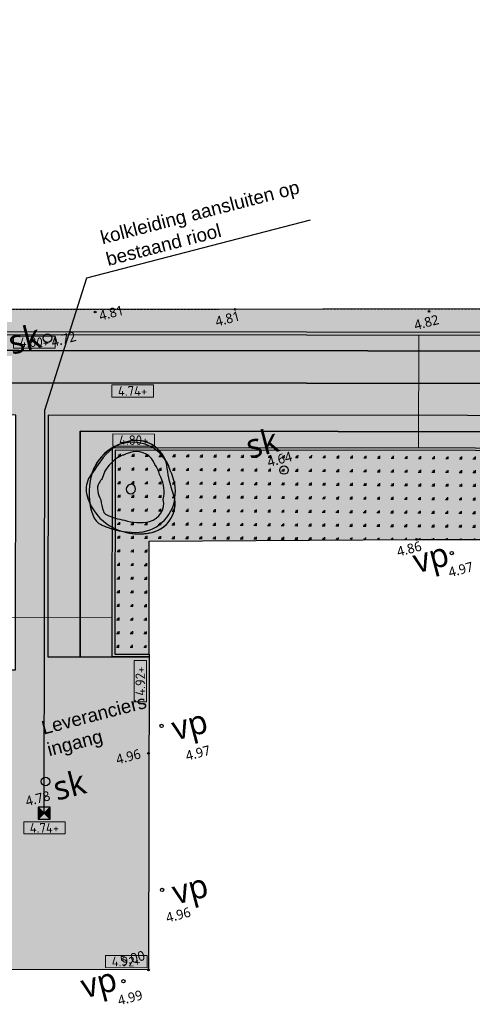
# Model space of a CAD drawing. Header units: millimetres. Extents: x 37875 to 299461, y 97699 to 271071.
# Tile 195 of 198: x 233952 to 250784, y 174104 to 210763. Entities that reach past the tile are written whole.
import ezdxf
from ezdxf.enums import TextEntityAlignment as Align

# ---------------------------------------------------------------- set-up
doc = ezdxf.new("R2010")
doc.units = ezdxf.units.MM
doc.linetypes.add('DASHDOTDOT_LINE', pattern=[1.25, 0.5, -0.25, 0, -0.25, 0, -0.25])
doc.linetypes.add('RI-HWA_AANSLUITLEIDING-SO', pattern=[4.8, 3, -1.8])
for name, color, linetype, lineweight, true_color in [('B-ME-IE-TERREINAFSCHEIDING_KUNSTMATIG_HEKWERK_RASTER-G', 1, 'Continuous', 18, 0xff0000), ('N-WE-RI-HWA_KOLK_STRAATKOLK-S-200', 150, 'Continuous', 25, 0x007fff), ('N-WE-RI-HWA_KOLKAANSLUITING_PVC-G', 150, 'RI-HWA_AANSLUITLEIDING-SO', 25, 0x007fff)]:
    doc.layers.add(name, color=color, linetype=linetype, lineweight=lineweight, true_color=true_color)
for name, color, linetype in [('Boom - nieuw', 67, 'Continuous'), ('Hoogte inmeting Binnen Perceel Bestaand pand', 252, 'Continuous'), ('Hoogte inmeting Binnen Perceel Elementen', 252, 'Continuous'), ('Hoogte inmeting Buiten Perceel', 252, 'Continuous'), ('Tekst', 7, 'Continuous'), ('Terrein - Groen Gras', 10, 'Continuous'), ('Terrein - Opsluitband', 10, 'Continuous'), ('Terrein - Struyk Verwo - Hydro Lineo XL 0', 10, 'Continuous'), ('Terrein - Struyk Verwo - Hydro Lineo XL 0 Tegels', 250, 'Continuous'), ('Terrein - Struyk Verwo - Hydro Lineo XL 25', 10, 'Continuous'), ('Terrein - Struyk Verwo - Hydro Lineo XL 25 Tegels', 253, 'Continuous'), ('Terrein - Struyk Verwo - Hydro Lineo XL 50', 10, 'Continuous'), ('Terrein - Struyk Verwo - Hydro Lineo XL 50 Tegels', 251, 'Continuous')]:
    doc.layers.add(name, color=color, linetype=linetype)
for name, color, linetype, true_color in [('boom - nieuw arcering', 7, 'Continuous', 0x579a64), ('boom - Nieuw arcering 2', 7, 'Continuous', 0x177047), ('Terrein - Groen Solid', 7, 'Continuous', 0x6c9a5b), ('Terrein - Opsluitband arcering', 7, 'Continuous', 0xb6b7b4), ('Terrein - struiken', 7, 'Continuous', 0x295d3f), ('Terrein - Struyk Verwo - Hydro Lineo XL  0 Solid Lichtgeel', 7, 'Continuous', 0xf8ce8b), ('Terrein - Struyk Verwo - Hydro Lineo XL 25 Solid', 7, 'Continuous', 0xa8b568), ('Terrein - Struyk Verwo - Hydro Lineo XL 50 Solid', 7, 'Continuous', 0x7aa648)]:
    doc.layers.add(name, color=color, linetype=linetype, true_color=true_color)
doc.layers.add('X-XX-AL-HOOGTELABEL-S-200', color=7, linetype='Continuous', lineweight=18)
doc.layers.add('X-XX-AL-M', color=7, linetype='Continuous', lineweight=18)
doc.styles.add('20240327-SHE000-0150x1$0$Segoe UI', font='segoeui.ttf', dxfattribs={"height": 12})
doc.styles.add('NLCS-ISO-ANNOTATIEF-T18', font='txt', dxfattribs={"height": 1.8})
doc.styles.add('NLCS-ISO-M200-T25', font='txt', dxfattribs={"height": 0.5})
doc.styles.get("Standard").update_dxf_attribs({"font": 'arial.ttf'})
doc.dimstyles.new('NLCS-M200-T25-BOL_L2_H2', dxfattribs={"dimscale": 0.2, "dimtxt": 2.5, "dimasz": 1, "dimexe": 2, "dimexo": 2, "dimgap": 0.7, "dimtad": 1, "dimzin": 0, "dimdsep": 46, "dimtxsty": 'NLCS-ISO-M200-T25', "dimblk": 'DOT', "dimcen": 0, "dimdle": 2, "dimclrd": 256, "dimclre": 256, "dimclrt": 256, "dimazin": 0, "dimtfac": 1, "dimtdec": 3, "dimtofl": 0, "dimtmove": 0, "dimatfit": 3, "dimldrblk": 'DOT', "dimfxl": 2, "dimfxlon": 1, "dimtfillclr": 256, "dimtolj": 1, "dimtzin": 0, "dimlwd": -1, "dimlwe": -1, "dimarcsym": 0})
pattern_1 = [(269.943825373, (-39679075.98, -435187456.37), (79.99996155, -0.078434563), []), (359.943825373, (-39679075.98, -435187456.37), (160.156792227, 159.843053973), [80, -560]), (359.943825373, (-39678996.3, -435187776.45), (160.156792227, 159.843053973), [80, -560])]

# ---------------------------------------------------------------- blocks, each defined once
blk = doc.blocks.new('A42')
at = {"layer": 'boom - nieuw arcering'}
h = blk.add_hatch(color=256, dxfattribs=at)
h.dxf.hatch_style = 1
edge = h.paths.add_edge_path()
edge.add_arc((0.311, 0.575), 0.331, 8.7414, 85.3103)
edge.add_arc((0.299, 0.429), 0.478, 85.3103, 100.1379)
edge.add_arc((0.249, 0.487), 0.414, 94.6489, 100.4555)
edge.add_arc((0.263, 0.412), 0.49, 100.4555, 147.7033)
edge.add_arc((2.244, -2.021), 3.606, 131.6436, 132.2959)
edge.add_arc((-0.023, 0.472), 0.236, 132.2959, 177.6877)
edge.add_arc((0.271, 0.46), 0.53, 177.6877, 189.4142)
edge.add_arc((0.462, 0.301), 0.719, 174.26, 184.4792)
edge.add_arc((-0.068, 0.26), 0.187, 184.4792, 231.1587)
edge.add_arc((0.361, 0.792), 0.87, 231.1587, 245.5078)
edge.add_arc((0.321, 0.504), 0.598, 237.4705, 269.0752)
edge.add_arc((0.317, 0.224), 0.317, 269.0752, 352.7678)
edge.add_arc((0.249, 0.356), 0.42, 335.8203, 338.1526)
edge.add_arc((0.173, 0.386), 0.501, 338.1526, 372.6145)
edge.add_arc((0.249, 0.487), 0.414, 1.1676, 19.5494)
edge = h.paths.add_edge_path(flags=16)
edge.add_arc((0.311, 0.575), 0.211, 5.7368, 85.3103)
edge.add_arc((0.299, 0.429), 0.358, 85.3103, 101.0725)
edge.add_arc((0.249, 0.487), 0.294, 93.5411, 100.4555)
edge.add_arc((0.263, 0.412), 0.37, 100.4555, 150.1663)
edge.add_arc((2.244, -2.021), 3.486, 131.3477, 132.2959)
edge.add_arc((-0.023, 0.472), 0.116, 132.2959, 177.6877)
edge.add_arc((0.271, 0.46), 0.41, 177.6877, 191.6067)
edge.add_arc((0.462, 0.301), 0.599, 172.7005, 184.4792)
edge.add_arc((-0.068, 0.26), 0.0668, 184.4792, 231.1587)
edge.add_arc((0.361, 0.792), 0.75, 231.1587, 246.1645)
edge.add_arc((0.321, 0.504), 0.478, 236.4778, 269.0752)
edge.add_arc((0.317, 0.224), 0.197, 269.0752, 357.8112)
edge.add_arc((0.249, 0.356), 0.3, 332.2626, 338.1526)
edge.add_arc((0.173, 0.386), 0.381, 338.1526, 374.4575)
edge.add_arc((0.249, 0.487), 0.294, 358.8569, 381.8291)
at = {"layer": 'boom - Nieuw arcering 2'}
h = blk.add_hatch(color=256, dxfattribs=at)
h.dxf.hatch_style = 1
edge = h.paths.add_edge_path()
edge.add_arc((0.311, 0.575), 0.211, 5.7368, 85.3103)
edge.add_arc((0.299, 0.429), 0.358, 85.3103, 101.0725)
edge.add_arc((0.249, 0.487), 0.294, 93.5411, 100.4555)
edge.add_arc((0.263, 0.412), 0.37, 100.4555, 150.1663)
edge.add_arc((2.244, -2.021), 3.486, 131.3477, 132.2959)
edge.add_arc((-0.023, 0.472), 0.116, 132.2959, 177.6877)
edge.add_arc((0.271, 0.46), 0.41, 177.6877, 191.6067)
edge.add_arc((0.462, 0.301), 0.599, 172.7005, 184.4792)
edge.add_arc((-0.068, 0.26), 0.0668, 184.4792, 231.1587)
edge.add_arc((0.361, 0.792), 0.75, 231.1587, 246.1645)
edge.add_arc((0.321, 0.504), 0.478, 236.4778, 269.0752)
edge.add_arc((0.317, 0.224), 0.197, 269.0752, 357.8112)
edge.add_arc((0.249, 0.356), 0.3, 332.2626, 338.1526)
edge.add_arc((0.173, 0.386), 0.381, 338.1526, 374.4575)
edge.add_arc((0.249, 0.487), 0.294, 358.8569, 381.8291)
at = {"layer": 'Boom - nieuw'}
for points in [[(0.338, 0.905, 0.185878), (0.009, 0.808, 0.017395), (-0.182, 0.646, 0.20069), (-0.259, 0.481, 0.191615), (-0.129, 0.111, 0.21255), (0.312, -0.094, 0.444186), (0.633, 0.251, -0.052301), (0.638, 0.524, 0.435859)], [(0.639, 0.625, 0.347106), (0.338, 0.905, 0.064788), (0.215, 0.899, 0.025341), (0.174, 0.894, 0.209129), (-0.152, 0.674, 0.002846), (-0.182, 0.646, 0.20069), (-0.259, 0.481, 0.051211), (-0.253, 0.373, 0.044619), (-0.254, 0.245, 0.206542), (-0.185, 0.114, 0.062692), (0, 0, 0.138783), (0.312, -0.094, 0.382326), (0.632, 0.184, 0.010177), (0.638, 0.199, 0.151512), (0.662, 0.495, 0.080378), (0.639, 0.625, 0.347106)], [(-0.254, 0.245, 0.206542), (-0.185, 0.114, 0.107089), (0.144, -0.051, 0.376593), (0.638, 0.199, 0.151512), (0.662, 0.495, 0.46253), (0.174, 0.894, 0.224383), (-0.166, 0.649, 0.146939)], [(0.168, 0.436, 0.99134), (0.245, 0.376, 0.370706), (0.242, 0.451, 0.370905)]]:
    blk.add_lwpolyline(points, format="xyb", close=True, dxfattribs=at)
at = {"layer": 'boom - Nieuw arcering 2'}
blk.add_lwpolyline([(0.521, 0.596, 0.361864), (0.328, 0.786, 0.068884), (0.231, 0.78, 0.030179), (0.195, 0.776, 0.220371), (-0.059, 0.596, 0.004137), (-0.102, 0.557, 0.20069), (-0.139, 0.476, 0.060808), (-0.131, 0.377, 0.05144), (-0.134, 0.254, 0.206542), (-0.11, 0.208, 0.065569), (0.058, 0.106, 0.1432), (0.314, 0.026, 0.407767), (0.514, 0.216, 0.025706), (0.527, 0.244, 0.159749), (0.542, 0.481, 0.100572)], format="xyb", close=True, dxfattribs=at)
blk = doc.blocks.new('20240327-SHE000-0150x1$0$detailpunt')
h = blk.add_hatch(color=256)
edge = h.paths.add_edge_path()
edge.add_arc((0, 0), 0.162, 0, 360)
blk.add_circle((0, 0), 0.162)
blk = doc.blocks.new('Hoogten Buitenperceel')
at = {"xscale": 200, "yscale": 200, "zscale": 200}
for p in [(75734, -25794, 4809), (75734, -25794, 4809), (80793, -27004, 4812), (87755, -28893, 4818), (87755, -28893, 4818)]:
    blk.add_blockref('20240327-SHE000-0150x1$0$detailpunt', p, dxfattribs=at)
at = {"style": '20240327-SHE000-0150x1$0$Segoe UI'}
for s, p in [('4.81', (75841, -26157, 4809)), ('4.81', (79972, -27454, 4812)), ('4.82', (87097, -29441, 4818))]:
    blk.add_text(s, height=360, dxfattribs=at).set_placement(p)
blk = doc.blocks.new('Inmeting Inriching Binnen perceel')
for centre in [(73.771, -26.293, 4.717), (81.052, -33.254, 4.64), (69.549, -42.251, 4.782)]:
    blk.add_circle(centre, 0.159)
at = {"style": '20240327-SHE000-0150x1$0$Segoe UI'}
for s, height, p in [('sk', 0.9, (72.339, -26.56, 4.717)), ('4.72', 0.36, (73.877, -26.657, 4.717)), ('sk', 0.9, (79.922, -32.531, 4.64)), ('4.64', 0.36, (80.529, -33.001, 4.64)), ('sk', 0.9, (69.785, -43.05, 4.782)), ('4.78', 0.36, (68.65, -42.968, 4.782))]:
    blk.add_text(s, height=height, dxfattribs=at).set_placement(p)
blk = doc.blocks.new('Inmetingen Bestaand Pand')
for centre in [(86.315, -37.814, 4.966), (74.252, -41.329, 4.968), (72.734, -47.247, 4.964), (70.489, -50.173, 4.987)]:
    blk.add_circle(centre, 0.0624)
at = {"xscale": 0.2, "yscale": 0.2, "zscale": 0.2}
for p in [(85.176, -36.993, 4.858), (85.176, -36.993, 4.858), (73.525, -42.197, 4.961), (71.499, -50, 4.996)]:
    blk.add_blockref('20240327-SHE000-0150x1$0$detailpunt', p, dxfattribs=at)
at = {"style": '20240327-SHE000-0150x1$0$Segoe UI'}
for s, height, p in [('4.86', 0.36, (84.355, -37.443, 4.858)), ('4.86', 0.36, (84.355, -37.443, 4.858)), ('vp', 0.9, (84.857, -38.221, 4.966)), ('4.97', 0.36, (86.018, -38.667, 4.966)), ('vp', 0.9, (74.612, -41.991, 4.968)), ('4.96', 0.36, (72.301, -42.305, 4.961)), ('4.97', 0.36, (74.84, -42.824, 4.968)), ('vp', 0.9, (73.093, -47.909, 4.964)), ('4.96', 0.36, (72.618, -48.474, 4.964)), ('5.00', 0.36, (70.566, -49.61, 4.996)), ('vp', 0.9, (68.929, -50.436, 4.987)), ('4.99', 0.36, (70.109, -51.007, 4.987))]:
    blk.add_text(s, height=height, dxfattribs=at).set_placement(p)
blk = doc.blocks.new('*U284')
h = blk.add_hatch(color=253)
h.dxf.hatch_style = 1
h.paths.add_polyline_path([(-3.86, -1.13), (3.86, -1.13), (3.86, 1.13), (-3.86, 1.13)])
blk.add_lwpolyline([(-3.86, -1.13), (3.86, -1.13), (3.86, 1.13), (-3.86, 1.13)], close=True)
at = {"style": 'NLCS-ISO-ANNOTATIEF-T18'}
blk.add_attdef('HGT', text='', height=1.8, dxfattribs=at).set_placement((0, 0), align=Align.MIDDLE_CENTER)
blk = doc.blocks.new('SRI-KOLK_STRAAT_01-SO')
h = blk.add_hatch(color=256)
h.dxf.hatch_style = 1
h.paths.add_polyline_path([(0, 1.125), (-1.125, 2.25), (-1.125, 0)])
h.paths.add_polyline_path([(1.125, 2.25), (0, 1.125), (1.125, 0)])
for p, q in [((-1.125, 0), (1.125, 2.25)), ((1.125, 0), (-1.125, 2.25))]:
    blk.add_line(p, q)
blk.add_lwpolyline([(-1.125, 0), (1.125, 0), (1.125, 2.25), (-1.125, 2.25)], close=True)
blk = doc.blocks.new('_Dot')
at = {"color": 0, "linetype": 'ByBlock', "lineweight": -2}
blk.add_line((-0.5, 0), (-1, 0), dxfattribs=at)
at = {"color": 0, "linetype": 'ByBlock', "const_width": 0.5}
blk.add_lwpolyline([(-0.25, 0, 1), (0.25, 0, 1)], format="xyb", close=True, dxfattribs=at)
blk = doc.blocks.new('*D274')
at = {"layer": 'Defpoints', "color": 0, "transparency": 16777216}
for p in [(247597, 199029), (248792, 199028), (247594, 194829)]:
    blk.add_point(p, dxfattribs=at)
at = {"layer": 'X-XX-AL-M', "transparency": 16777216}
for p, q in [((248789, 194828), (248792, 199028)), ((248792, 199028), (248793, 199028)), ((248788, 194828), (248789, 194828))]:
    blk.add_line(p, q, dxfattribs=at)
at = {"layer": 'X-XX-AL-M', "transparency": 16777216, "xscale": 0.2, "yscale": 0.2, "zscale": 0.2}
for p, rotation in [((248792, 199028), 89.95253756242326), ((248789, 194828), 269.9525375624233)]:
    blk.add_blockref('_Dot', p, dxfattribs=dict(at, rotation=rotation))
at = {"layer": 'X-XX-AL-M', "transparency": 16777216, "insert": (248790, 196928), "char_height": 0.5, "attachment_point": 5, "rotation": 89.9525, "style": 'NLCS-ISO-M200-T25'}
blk.add_mtext('\\A1;4200.00', dxfattribs=at)
blk = doc.blocks.new('*D282')
at = {"layer": 'Defpoints', "color": 0, "transparency": 16777216}
for p in [(231997, 188501), (231996, 187044), (237395, 187039)]:
    blk.add_point(p, dxfattribs=at)
at = {"layer": 'X-XX-AL-M', "transparency": 16777216}
for p, q in [((231997, 188500), (231997, 188501)), ((237397, 188496), (231997, 188501)), ((237397, 188495), (237397, 188496))]:
    blk.add_line(p, q, dxfattribs=at)
at = {"layer": 'X-XX-AL-M', "transparency": 16777216, "xscale": 0.2, "yscale": 0.2, "zscale": 0.2}
for p, rotation in [((231997, 188501), 179.9441327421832), ((237397, 188496), 359.9441327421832)]:
    blk.add_blockref('_Dot', p, dxfattribs=dict(at, rotation=rotation))
at = {"layer": 'X-XX-AL-M', "transparency": 16777216, "insert": (234697, 188499), "char_height": 0.5, "attachment_point": 5, "rotation": 359.9441, "style": 'NLCS-ISO-M200-T25'}
blk.add_mtext('\\A1;5399.82', dxfattribs=at)

msp = doc.modelspace()

# ---------------------------------------------------------------- hatches: boundary and pattern name
at = {"layer": 'Terrein - Groen Gras'}
h = msp.add_hatch(dxfattribs=at)
h.set_pattern_fill('GRASS', color=256, scale=20, angle=44.5538254)
h.set_pattern_definition([(134.55382537, (-39679091.98, -435187456.36), (-507.98459727, 3.9558659), [95.25, -623.1704896]), (89.55382537, (-39679092, -435187456.36), (-507.98459733, 3.9558659), [95.25, -412.75]), (179.55382537, (-39679092, -435187456.36), (-3.9558659, -507.98459733), [95.25, -412.75])])
h.paths.add_polyline_path([(237503.125, 194738.909), (237495.536, 187138.913), (238760.687, 187137.65), (238767.102, 191350.216), (248712.396, 191412.604), (253213.618, 191409.609), (262185.846, 191403.424), (263186.804, 191430.229), (263181.594, 186213.264), (264294.624, 186212.152), (264303.112, 194712.148)])
at = {"layer": 'Terrein - Groen Solid'}
h = msp.add_hatch(color=256, dxfattribs=at)
h.dxf.hatch_style = 1
h.paths.add_polyline_path([(237503.125, 194738.909), (237495.536, 187138.913), (238760.687, 187137.65), (238767.102, 191350.216), (248712.396, 191412.604), (253213.618, 191409.609), (262185.846, 191403.424), (263186.804, 191430.229), (263181.594, 186213.264), (264294.624, 186212.152), (264303.112, 194712.148)])
at = {"layer": 'Terrein - Opsluitband arcering'}
h = msp.add_hatch(color=256, dxfattribs=at)
h.dxf.hatch_style = 1
edge = h.paths.add_edge_path()
edge.add_line((193952.248, 232082.411), (198440.391, 232077.934))
edge.add_line((198440.391, 232077.934), (198438.893, 230577.935))
edge.add_line((198438.893, 230577.935), (199038.893, 230577.336))
edge.add_line((199038.893, 230577.336), (199034.399, 226077.338))
edge.add_line((199034.399, 226077.338), (199634.399, 226076.739))
edge.add_line((199634.399, 226076.739), (199632.302, 223976.74))
edge.add_line((199632.302, 223976.74), (200232.302, 223976.141))
edge.add_line((200232.302, 223976.141), (200230.804, 222476.142))
edge.add_line((200230.804, 222476.142), (200830.803, 222475.543))
edge.add_line((200830.803, 222475.543), (200824.213, 215875.546))
edge.add_line((200824.213, 215875.546), (202024.212, 215874.348))
edge.add_line((202024.212, 215874.348), (202022.714, 214374.348))
edge.add_line((202022.714, 214374.348), (202622.714, 214373.749))
edge.add_line((202622.714, 214373.749), (202618.52, 210173.751))
edge.add_line((202618.52, 210173.751), (203818.52, 210172.553))
edge.add_line((203818.52, 210172.553), (203815.823, 207472.555))
edge.add_line((203815.823, 207472.555), (204415.823, 207471.955))
edge.add_line((204415.823, 207471.955), (204413.127, 204771.957))
edge.add_line((204413.127, 204771.957), (205013.127, 204771.358))
edge.add_line((205013.127, 204771.358), (205009.312, 203572.317))
edge.add_line((205009.312, 203572.317), (205611.928, 203570.759))
edge.add_line((205611.928, 203570.759), (205610.43, 202070.76))
edge.add_line((205610.43, 202070.76), (206810.43, 202069.562))
edge.add_line((206810.43, 202069.562), (206809.531, 201169.562))
edge.add_line((206809.531, 201169.562), (208009.53, 201168.364))
edge.add_line((208009.53, 201168.364), (208008.033, 199668.364))
edge.add_line((208008.033, 199668.364), (209208.032, 199667.166))
edge.add_line((209208.032, 199667.166), (209207.433, 199067.166))
edge.add_line((209207.433, 199067.166), (280007.398, 198996.468))
edge.add_line((280007.398, 198996.468), (280008.422, 200021.987))
edge.add_line((280008.422, 200021.987), (279908.421, 200021.923))
edge.add_line((279908.421, 200021.923), (279907.497, 199096.568))
edge.add_line((279907.497, 199096.568), (209307.533, 199167.067))
edge.add_line((209307.533, 199167.067), (209308.132, 199767.066))
edge.add_line((209308.132, 199767.066), (208108.132, 199768.265))
edge.add_line((208108.132, 199768.265), (208109.63, 201268.264))
edge.add_line((208109.63, 201268.264), (206909.631, 201269.462))
edge.add_line((206909.631, 201269.462), (206910.53, 202169.462))
edge.add_line((206910.53, 202169.462), (205710.53, 202170.66))
edge.add_line((205710.53, 202170.66), (205712.028, 203670.501))
edge.add_line((205712.028, 203670.501), (205109.63, 203672.058))
edge.add_line((205109.63, 203672.058), (205113.445, 204871.257))
edge.add_line((205113.445, 204871.257), (204513.227, 204871.857))
edge.add_line((204513.227, 204871.857), (204515.923, 207571.855))
edge.add_line((204515.923, 207571.855), (203915.923, 207572.455))
edge.add_line((203915.923, 207572.455), (203918.619, 210272.453))
edge.add_line((203918.619, 210272.453), (202718.62, 210273.652))
edge.add_line((202718.62, 210273.652), (202722.814, 214473.649))
edge.add_line((202722.814, 214473.649), (202122.814, 214474.249))
edge.add_line((202122.814, 214474.249), (202124.312, 215974.248))
edge.add_line((202124.312, 215974.248), (200924.313, 215975.446))
edge.add_line((200924.313, 215975.446), (200930.903, 222575.443))
edge.add_line((200930.903, 222575.443), (200330.903, 222576.042))
edge.add_line((200330.903, 222576.042), (200332.401, 224076.041))
edge.add_line((200332.401, 224076.041), (199732.402, 224076.64))
edge.add_line((199732.402, 224076.64), (199734.499, 226176.639))
edge.add_line((199734.499, 226176.639), (199134.499, 226177.238))
edge.add_line((199134.499, 226177.238), (199138.992, 230677.236))
edge.add_line((199138.992, 230677.236), (198538.993, 230677.835))
edge.add_line((198538.993, 230677.835), (198540.491, 232177.835))
edge.add_line((198540.491, 232177.835), (193920.029, 232182.443))
edge.add_arc((185113.248, 229290.659), 9269.401, 17.5284455, 18.1780467, ccw=False)
h = msp.add_hatch(color=256, dxfattribs=at)
h.dxf.hatch_style = 1
h.paths.add_polyline_path([(238760.535, 187037.65), (237395.436, 187039.013), (237403.225, 194839.009), (264403.211, 194812.048), (264394.524, 186112.052), (263181.494, 186113.264), (263181.594, 186213.264), (264294.624, 186212.152), (264303.112, 194712.148), (237503.125, 194738.909), (237495.536, 187138.913), (238760.635, 187137.65)])
at = {"layer": 'Terrein - struiken'}
h = msp.add_hatch(dxfattribs=at)
h.set_pattern_fill('AR-SAND', color=256, scale=5, angle=14.5538254)
h.set_pattern_definition([(52.053825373, (-39679091.98, -435187456.36), (-69.235626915, 234.84411785), [0, -193.04, 0, -215.9, 0, -206.375]), (22.05382537, (-39679091.98, -435187456.36), (127.48421489, 403.39202604), [0, -104.14, 0, -173.99, 0, -66.675]), (342.053825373, (-39679243.18, -435187495.61), (382.62492839, 100.07953335), [0, -63.5, 0, -228.6, 0, -298.45]), (332.05382537, (-39679243.18, -435187495.6), (341.51783804, 203.82480496), [0, -31.75, 0, -149.86, 0, -171.45])])
edge = h.paths.add_edge_path()
edge.add_line((279907.497, 199096.568), (209307.533, 199167.067))
edge.add_line((209307.533, 199167.067), (209308.132, 199767.066))
edge.add_line((209308.132, 199767.066), (208108.132, 199768.265))
edge.add_line((208108.132, 199768.265), (208109.63, 201268.264))
edge.add_line((208109.63, 201268.264), (206909.631, 201269.462))
edge.add_line((206909.631, 201269.462), (206910.53, 202169.462))
edge.add_line((206910.53, 202169.462), (205710.53, 202170.66))
edge.add_line((205710.53, 202170.66), (205712.028, 203670.501))
edge.add_line((205712.028, 203670.501), (205109.631, 203672.417))
edge.add_line((205109.631, 203672.417), (205110.828, 204871.26))
edge.add_line((205110.828, 204871.26), (204513.227, 204871.857))
edge.add_line((204513.227, 204871.857), (204515.923, 207571.855))
edge.add_line((204515.923, 207571.855), (203915.923, 207572.455))
edge.add_line((203915.923, 207572.455), (203918.619, 210272.453))
edge.add_line((203918.619, 210272.453), (203318.62, 210273.052))
edge.add_line((203318.62, 210273.052), (202718.62, 210273.652))
edge.add_line((202718.62, 210273.652), (202722.814, 214473.649))
edge.add_line((202722.814, 214473.649), (202122.814, 214474.249))
edge.add_line((202122.814, 214474.249), (202124.312, 215974.248))
edge.add_line((202124.312, 215974.248), (200924.313, 215975.446))
edge.add_line((200924.313, 215975.446), (200930.903, 222575.443))
edge.add_line((200930.903, 222575.443), (200330.903, 222576.042))
edge.add_line((200330.903, 222576.042), (200332.401, 224076.041))
edge.add_line((200332.401, 224076.041), (199732.402, 224076.64))
edge.add_line((199732.402, 224076.64), (199734.499, 226176.639))
edge.add_line((199734.499, 226176.639), (199134.499, 226177.238))
edge.add_line((199134.499, 226177.238), (199138.992, 230677.236))
edge.add_line((199138.992, 230677.236), (198538.993, 230677.835))
edge.add_line((198538.993, 230677.835), (198540.491, 232177.835))
edge.add_line((198540.491, 232177.835), (193920.029, 232182.443))
edge.add_arc((185113.246, 229290.659), 9269.403, 18.1780466, 39.0397169)
edge.add_line((192312.88, 235129.075), (188709.167, 239107.009))
edge.add_line((188709.167, 239107.009), (186930.637, 241169.186))
edge.add_line((186930.637, 241169.186), (193679.377, 247568.068))
edge.add_line((193679.377, 247568.068), (195064.236, 247844.953))
edge.add_line((195064.236, 247844.953), (195206.447, 247245.452))
edge.add_line((195206.447, 247245.452), (196592.638, 241568.095))
edge.add_line((196592.638, 241568.095), (203582.889, 212457.695))
edge.add_line((203582.889, 212457.695), (205246.366, 205362.284))
edge.add_line((205246.366, 205362.284), (210522.834, 199977.289))
edge.add_line((210522.834, 199977.289), (279908.421, 200021.923))
edge.add_line((279908.421, 200021.923), (279907.497, 199096.568))
edge = h.paths.add_edge_path(flags=16)
edge.add_arc((194132.124, 239475.718), 2722.552, 343.5636379, 359.7598658, ccw=False)
edge.add_arc((197787.333, 238396.689), 1088.598, 163.5271835, 225.1641763)
edge.add_arc((195801.346, 236633.209), 1570.897, 5.3699217, 39.1374328, ccw=False)
edge.add_line((197365.348, 236780.222), (197407.045, 236336.633))
edge.add_arc((196478.364, 236249.339), 932.774, -22.4403462, 5.3699217, ccw=False)
edge.add_arc((198056.996, 235467.807), 833.297, 149.2969882, 178.4785117)
edge.add_arc((197473.905, 235483.295), 250, 178.4785117, 205.3007834)
edge.add_arc((198343.407, 235894.321), 1211.757, 205.3007834, 223.6759688)
edge.add_arc((197280.788, 234855.383), 274.823, -48.9091089, 47.3470916, ccw=False)
edge.add_arc((196406.977, 235918.637), 1650.972, 274.6892819, 309.6933155, ccw=False)
edge.add_arc((196809.275, 230200.554), 4081.402, 93.7555011, 111.2336827)
edge.add_line((195331.103, 234004.874), (195202.578, 233966.775))
edge.add_arc((194737.119, 235289.98), 1402.685, 250.7061049, 289.3801564, ccw=False)
edge.add_arc((194568.695, 234598.311), 697.69, 204.039167, 244.9831194, ccw=False)
edge.add_arc((197795.446, 236065.705), 4242.413, 193.1141096, 204.38587, ccw=False)
edge.add_arc((192317.74, 234825.82), 1374.207, 11.6424227, 33.996914)
edge.add_arc((192627.983, 235035.057), 1000, 33.9969144, 68.6896092)
edge.add_arc((192150.371, 233810.702), 2314.214, 68.6896094, 75.0203335)
edge.add_line((192748.54, 236046.274), (192440.305, 236128.748))
edge.add_arc((192559.349, 236573.66), 460.563, 180.592749, 255.0203335, ccw=False)
edge.add_arc((190483.533, 236605.062), 1615.683, 358.7173515, 424.2167292)
edge.add_line((191186.304, 238059.896), (190732.292, 238308.721))
edge.add_arc((191855.602, 240219.522), 2216.525, 205.9789457, 239.549846, ccw=False)
edge.add_arc((188729.226, 238642.842), 1285.488, 28.1136858, 73.6005421)
edge.add_line((189092.161, 239876.032), (188836.354, 239963.245))
edge.add_arc((191946.665, 242094.702), 3770.563, 201.1713494, 214.4223555, ccw=False)
edge.add_arc((189075.905, 241004.459), 700.105, 125.0876439, 202.8199741, ccw=False)
edge.add_arc((191521.747, 237786.09), 4741.969, 113.5071302, 126.9167647, ccw=False)
edge.add_line((189630.351, 242134.525), (189744.809, 242197.39))
edge.add_arc((189106.51, 243445.141), 1401.537, 297.0924588, 365.3147139)
edge.add_arc((191101.223, 243581.931), 599.241, 108.0914348, 180.6665457, ccw=False)
edge.add_arc((191865.77, 241577.753), 2743.741, 85.7130466, 110.2717262, ccw=False)
edge.add_arc((192304.443, 250322.481), 6013.201, 267.7738704, 274.3700909)
edge.add_arc((192759.777, 245281.127), 954.369, 270.1718652, 336.9368358)
edge.add_arc((199152.192, 242842.336), 5888.266, 154.5762391, 159.4708396, ccw=False)
edge.add_arc((194144.325, 245278.819), 323.352, 67.2860499, 163.5794982, ccw=False)
edge.add_arc((193659.185, 244258.937), 1452.457, 21.9809883, 65.16698, ccw=False)
edge.add_arc((192782.345, 244041.682), 2350.295, -6.4100424, 18.8898598, ccw=False)
edge.add_arc((202213.935, 243451.259), 7103.565, 177.3532545, 182.8510294)
edge.add_arc((196701.081, 243131.009), 1582.265, 181.1978314, 232.1464162)
edge.add_arc((195018.316, 241072.578), 1077.65, 21.6510348, 48.6600743, ccw=False)
edge.add_arc((192102.829, 240217.408), 4112.562, 6.7173735, 17.7353485, ccw=False)
edge.add_arc((197332.102, 240860.433), 1156.342, 188.0519844, 226.6884434)
edge.add_arc((196083.572, 239380.266), 784.44, 17.6277564, 54.5186232, ccw=False)
edge.add_arc((196354.656, 239466.403), 500, -0.2401341, 17.6277564, ccw=False)
at = {"layer": 'Terrein - Struyk Verwo - Hydro Lineo XL  0 Solid Lichtgeel'}
h = msp.add_hatch(color=256, dxfattribs=at)
h.dxf.hatch_style = 1
h.paths.add_polyline_path([(206805.637, 197269.564), (269805.605, 197206.655), (269803.808, 195406.655), (280603.802, 195395.871), (280605.3, 196895.87), (281205.3, 196895.271), (281205.899, 197495.271), (281805.899, 197494.672), (281807.097, 198694.671), (282407.097, 198694.072), (282408.415, 200014.299), (283608.409, 200007.644), (283604.341, 195933.902), (283004.341, 195934.501), (283001.945, 193534.502), (284501.944, 193533.004), (284501.345, 192933.004), (287075.396, 192930.434), (287072.7, 190230.435), (282698.65, 190234.803), (282699.249, 190834.803), (280299.25, 190837.199), (280301.406, 192996.172), (277901.407, 192998.568), (277902.605, 194198.568), (268002.25, 194208.454), (267991.726, 186108.46), (270388.929, 186106.066), (270384.325, 179288.049), (263168.723, 179295.554), (263181.494, 186113.264), (266194.523, 186110.255), (266204.409, 196010.25), (235004.424, 196041.405), (234995.437, 187041.41), (238760.535, 187037.65), (238742.793, 175386.051), (230962.688, 175399.46), (230968.398, 179424.043), (222873.323, 179430.808), (222873.115, 186515.076), (230796.795, 186558.886), (233795.147, 186555.892), (233804.425, 196042.603), (223004.43, 196053.388), (223003.232, 194853.388), (222997.539, 193847.354), (222988.976, 190367.364), (211003.22, 190380.943), (210978.122, 191451.685), (210978.835, 192165.394), (199013.798, 192177.342), (199013.559, 192563.774), (199020.278, 193977.336), (202602.343, 193973.76), (202606.837, 198473.757), (206806.835, 198469.563)])
at = {"layer": 'Terrein - Struyk Verwo - Hydro Lineo XL 0 Tegels'}
h = msp.add_hatch(dxfattribs=at)
h.set_pattern_fill('AVH-ANT_BSS_KEIFRMT_HALFST', color=256, scale=2000, angle=179.9427866, pattern_type=2)
h.set_pattern_definition([(179.9428, (206805.64, 197269.56), (-210.2096, -209.7902), [210, -210]), (269.9428, (206805.64, 197269.56), (209.9999, -0.2097), [])])
h.paths.add_polyline_path([(206805.637, 197269.564), (269805.605, 197206.655), (269803.808, 195406.655), (280603.802, 195395.871), (280605.3, 196895.87), (281205.3, 196895.271), (281205.899, 197495.271), (281805.899, 197494.672), (281807.097, 198694.671), (282407.097, 198694.072), (282408.415, 200014.299), (283608.409, 200007.644), (283604.341, 195933.902), (283004.341, 195934.501), (283001.945, 193534.502), (284501.944, 193533.004), (284501.345, 192933.004), (287075.396, 192930.434), (287072.7, 190230.435), (282698.65, 190234.803), (282699.249, 190834.803), (280299.25, 190837.199), (280301.406, 192996.172), (277901.407, 192998.568), (277902.605, 194198.568), (268002.25, 194208.454), (267991.726, 186108.46), (270388.929, 186106.066), (270384.325, 179288.049), (263168.723, 179295.554), (263181.494, 186113.264), (266194.523, 186110.255), (266204.409, 196010.25), (235004.424, 196041.405), (234995.437, 187041.41), (238760.535, 187037.65), (238742.793, 175386.051), (230962.688, 175399.46), (230968.398, 179424.043), (222873.323, 179430.808), (222873.115, 186515.076), (230796.795, 186558.886), (233795.147, 186555.892), (233804.425, 196042.603), (223004.43, 196053.388), (223003.232, 194853.388), (222997.539, 193847.354), (222988.976, 190367.364), (211003.22, 190380.943), (210978.122, 191451.685), (210978.835, 192165.394), (199013.798, 192177.342), (199013.559, 192563.774), (199020.278, 193977.336), (202602.343, 193973.76), (202606.837, 198473.757), (206806.835, 198469.563)])
at = {"layer": 'Terrein - Struyk Verwo - Hydro Lineo XL 25 Solid'}
h = msp.add_hatch(color=256, dxfattribs=at)
h.dxf.hatch_style = 1
h.paths.add_polyline_path([(206807.434, 199069.563), (208007.433, 199068.365), (208006.834, 198468.365), (272806.802, 198403.658), (272804.705, 196303.659), (279404.702, 196297.069), (279406.499, 198097.068), (280606.499, 198095.87), (280607.697, 199295.869), (281207.697, 199295.27), (281208.421, 200020.953), (282408.415, 200014.299), (282407.097, 198694.072), (281807.097, 198694.671), (281805.899, 197494.672), (281205.899, 197495.271), (281205.3, 196895.271), (280605.3, 196895.87), (280603.802, 195395.871), (269803.808, 195406.655), (269805.605, 197206.655), (206805.637, 197269.564)])
h = msp.add_hatch(color=256, dxfattribs=at)
h.dxf.hatch_style = 1
h.paths.add_polyline_path([(264994.524, 186111.453), (266194.523, 186110.255), (266204.409, 196010.25), (235004.424, 196041.405), (234995.437, 187041.41), (236195.437, 187040.211), (236203.825, 195440.207), (265003.81, 195411.449)])
at = {"layer": 'Terrein - Struyk Verwo - Hydro Lineo XL 25 Tegels'}
h = msp.add_hatch(dxfattribs=at)
h.set_pattern_fill('BRSTONE', color=256, scale=15, angle=89.9427866)
h.set_pattern_definition([(89.94279, (206805.64, 197269.56), (-125.72994, 0.12555), []), (179.9428, (206805.98, 197612.46), (-125.92016, -190.37436), [125.73, -125.73]), (179.9428, (206805.94, 197574.36), (-125.92016, -190.37436), [125.73, -125.73]), (89.94279, (206785.02, 197612.48), (-125.53971, 190.62545), [-342.9, 38.1]), (89.94279, (206764.07, 197612.5), (-125.53971, 190.62545), [-342.9, 38.1]), (89.94279, (206743.11, 197612.53), (-125.53971, 190.62545), [-342.9, 38.1]), (89.94279, (206722.16, 197612.55), (-125.53971, 190.62545), [-342.9, 38.1]), (89.94279, (206701.2, 197612.57), (-125.53971, 190.62545), [-342.9, 38.1])])
h.paths.add_polyline_path([(206807.434, 199069.563), (208007.433, 199068.365), (208006.834, 198468.365), (272806.802, 198403.658), (272804.705, 196303.659), (279404.702, 196297.069), (279406.499, 198097.068), (280606.499, 198095.87), (280607.697, 199295.869), (281207.697, 199295.27), (281208.421, 200020.953), (282408.415, 200014.299), (282407.097, 198694.072), (281807.097, 198694.671), (281805.899, 197494.672), (281205.899, 197495.271), (281205.3, 196895.271), (280605.3, 196895.87), (280603.802, 195395.871), (269803.808, 195406.655), (269805.605, 197206.655), (206805.637, 197269.564)])
h = msp.add_hatch(dxfattribs=at)
h.set_pattern_fill('BRSTONE', color=256, scale=15, angle=89.9427866)
h.set_pattern_definition([(89.9428, (235004.42, 196041.4), (-125.72994, 0.12555), []), (179.9428, (235004.77, 196384.3), (-125.9202, -190.3744), [125.73, -125.73]), (179.9428, (235004.73, 196346.2), (-125.9202, -190.3744), [125.73, -125.73]), (89.9428, (234983.81, 196384.33), (-125.5397, 190.62545), [-342.9, 38.1]), (89.9428, (234962.86, 196384.35), (-125.5397, 190.62545), [-342.9, 38.1]), (89.9428, (234941.9, 196384.37), (-125.5397, 190.62545), [-342.9, 38.1]), (89.9428, (234920.95, 196384.39), (-125.5397, 190.62545), [-342.9, 38.1]), (89.9428, (234899.99, 196384.41), (-125.5397, 190.62545), [-342.9, 38.1])])
h.paths.add_polyline_path([(264994.524, 186111.453), (266194.523, 186110.255), (266204.409, 196010.25), (235004.424, 196041.405), (234995.437, 187041.41), (236195.437, 187040.211), (236203.825, 195440.207), (265003.81, 195411.449)])
at = {"layer": 'Terrein - Struyk Verwo - Hydro Lineo XL 50 Solid'}
h = msp.add_hatch(color=256, dxfattribs=at)
h.dxf.hatch_style = 1
h.paths.add_polyline_path([(206809.531, 201169.562), (208009.53, 201168.364), (208008.033, 199668.364), (209208.032, 199667.166), (209207.433, 199067.166), (280007.398, 198996.468), (280008.422, 200021.987), (281208.421, 200020.953), (281207.697, 199295.27), (280607.697, 199295.869), (280606.499, 198095.87), (279406.499, 198097.068), (279404.702, 196297.069), (272804.705, 196303.659), (272806.802, 198403.658), (208006.834, 198468.365), (208007.433, 199068.365), (206807.434, 199069.563)])
h = msp.add_hatch(color=256, dxfattribs=at)
h.dxf.hatch_style = 1
h.paths.add_polyline_path([(264994.524, 186111.453), (265003.81, 195411.449), (236203.825, 195440.207), (236195.437, 187040.211), (237395.436, 187039.013), (237403.225, 194839.009), (264403.211, 194812.048), (264394.524, 186112.052)])
at = {"layer": 'Terrein - Struyk Verwo - Hydro Lineo XL 50 Tegels'}
h = msp.add_hatch(dxfattribs=at)
h.set_pattern_fill('AVH-PLANKEN_02-SO', color=256, scale=40, angle=269.9438254, pattern_type=2)
h.set_pattern_definition(pattern_1)
h.paths.add_polyline_path([(206809.531, 201169.562), (208009.53, 201168.364), (208008.033, 199668.364), (209208.032, 199667.166), (209207.433, 199067.166), (280007.398, 198996.468), (280008.422, 200021.987), (281208.421, 200020.953), (281207.697, 199295.27), (280607.697, 199295.869), (280606.499, 198095.87), (279406.499, 198097.068), (279404.702, 196297.069), (272804.705, 196303.659), (272806.802, 198403.658), (208006.834, 198468.365), (208007.433, 199068.365), (206807.434, 199069.563)])
h = msp.add_hatch(dxfattribs=at)
h.set_pattern_fill('AVH-PLANKEN_02-SO', color=256, scale=40, angle=269.9438254, pattern_type=2)
h.set_pattern_definition(pattern_1)
h.paths.add_polyline_path([(264994.524, 186111.453), (265003.81, 195411.449), (236203.825, 195440.207), (236195.437, 187040.211), (237395.436, 187039.013), (237403.225, 194839.009), (264403.211, 194812.048), (264394.524, 186112.052)])

# ---------------------------------------------------------------- linework, layer by layer
at = {"layer": 'B-ME-IE-TERREINAFSCHEIDING_KUNSTMATIG_HEKWERK_RASTER-G', "linetype": 'DASHDOTDOT_LINE'}
msp.add_lwpolyline([(195103.447, 247648.834), (196592.638, 241568.095), (203582.889, 212457.695), (205246.366, 205362.284), (210522.834, 199977.289), (230080.403, 199975.789), (241959.866, 199978.964), (257470.565, 199980.965), (267297.173, 200017.577), (280916.717, 200022.571)], dxfattribs=at)
at = {"layer": 'N-WE-RI-HWA_KOLKAANSLUITING_PVC-G', "flags": 128}
msp.add_lwpolyline([(234861.612, 181218.555), (234887.106, 196219.905)], dxfattribs=at)
at = {"layer": 'Tekst'}
msp.add_lwpolyline([(234887.106, 196219.905), (236445.55, 201149.783), (244763.244, 203309.223)], dxfattribs=at)
at = {"layer": 'Terrein - Groen Solid'}
msp.add_lwpolyline([(237503.125, 194738.909), (237495.536, 187138.913), (238760.687, 187137.65), (238767.102, 191350.216), (248712.396, 191412.604), (253213.618, 191409.609), (262185.846, 191403.424), (263186.804, 191430.229), (263181.594, 186213.264), (264294.624, 186212.152), (264303.112, 194712.148)], close=True, dxfattribs=at)
at = {"layer": 'Terrein - Opsluitband'}
msp.add_lwpolyline([(209207.433, 199067.166), (280007.398, 198996.468), (280008.422, 200021.987), (279908.421, 200021.923), (279907.497, 199096.568), (209307.533, 199167.067)], dxfattribs=at)
msp.add_lwpolyline([(238760.535, 187037.65), (237395.436, 187039.013), (237403.225, 194839.009), (264403.211, 194812.048), (264394.524, 186112.052), (263181.494, 186113.264), (263181.594, 186213.264), (264294.624, 186212.152), (264303.112, 194712.148), (237503.125, 194738.909), (237495.536, 187138.913), (238760.635, 187137.65)], close=True, dxfattribs=at)
at = {"layer": 'Terrein - struiken'}
msp.add_lwpolyline([(210522.834, 199977.289), (279908.421, 200021.923), (279907.497, 199096.568), (209307.533, 199167.067)], dxfattribs=at)
at = {"layer": 'Terrein - Struyk Verwo - Hydro Lineo XL 0'}
for points in [[(206805.637, 197269.564), (269805.605, 197206.655)], [(266204.409, 196010.25), (235004.424, 196041.405), (234995.437, 187041.41), (238760.535, 187037.65), (238742.793, 175386.051), (230962.688, 175399.46), (230968.398, 179424.043), (222873.323, 179430.808), (222873.115, 186515.076), (230796.795, 186558.886), (233795.147, 186555.892), (233804.425, 196042.603), (223004.43, 196053.388), (223003.232, 194853.388), (222997.539, 193847.354), (222988.976, 190367.364), (211003.22, 190380.943)]]:
    msp.add_lwpolyline(points, dxfattribs=at)
at = {"layer": 'Terrein - Struyk Verwo - Hydro Lineo XL 25'}
for points in [[(206807.434, 199069.563), (208007.433, 199068.365), (208006.834, 198468.365), (272806.802, 198403.658), (272804.705, 196303.659), (279404.702, 196297.069), (279406.499, 198097.068), (280606.499, 198095.87), (280607.697, 199295.869), (281207.697, 199295.27), (281208.421, 200020.953), (282408.415, 200014.299), (282407.097, 198694.072), (281807.097, 198694.671), (281805.899, 197494.672), (281205.899, 197495.271), (281205.3, 196895.271), (280605.3, 196895.87), (280603.802, 195395.871), (269803.808, 195406.655), (269805.605, 197206.655), (206805.637, 197269.564)], [(264994.524, 186111.453), (266194.523, 186110.255), (266204.409, 196010.25), (235004.424, 196041.405), (234995.437, 187041.41), (236195.437, 187040.211), (236203.825, 195440.207), (265003.81, 195411.449)]]:
    msp.add_lwpolyline(points, close=True, dxfattribs=at)
at = {"layer": 'Terrein - Struyk Verwo - Hydro Lineo XL 50'}
for points in [[(206809.531, 201169.562), (208009.53, 201168.364), (208008.033, 199668.364), (209208.032, 199667.166), (209207.433, 199067.166), (280007.398, 198996.468), (280008.422, 200021.987), (281208.421, 200020.953), (281207.697, 199295.27), (280607.697, 199295.869), (280606.499, 198095.87), (279406.499, 198097.068), (279404.702, 196297.069), (272804.705, 196303.659), (272806.802, 198403.658), (208006.834, 198468.365), (208007.433, 199068.365), (206807.434, 199069.563)], [(264994.524, 186111.453), (265003.81, 195411.449), (236203.825, 195440.207), (236195.437, 187040.211), (237395.436, 187039.013), (237403.225, 194839.009), (264403.211, 194812.048), (264394.524, 186112.052)]]:
    msp.add_lwpolyline(points, close=True, dxfattribs=at)

# ---------------------------------------------------------------- block references
at = {"layer": 'Boom - nieuw', "xscale": 3498.384651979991, "yscale": 3498.384651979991, "zscale": 3498.384651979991, "rotation": 14.55382537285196}
msp.add_blockref('A42', (237741.971, 191720.035), dxfattribs=at)
at = {"layer": 'Hoogte inmeting Binnen Perceel Bestaand pand', "xscale": 1000, "yscale": 1000, "zscale": 1000, "rotation": 14.55382537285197}
msp.add_blockref('Inmetingen Bestaand Pand', (156973.783, 205814.554), dxfattribs=at)
at = {"layer": 'Hoogte inmeting Binnen Perceel Elementen', "xscale": 1000, "yscale": 1000, "zscale": 1000, "rotation": 14.55382537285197}
msp.add_blockref('Inmeting Inriching Binnen perceel', (156973.783, 205814.554), dxfattribs=at)
at = {"layer": 'Hoogte inmeting Buiten Perceel', "rotation": 14.55382537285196}
msp.add_blockref('Hoogten Buitenperceel', (156973.783, 205814.554), dxfattribs=at)
at = {"layer": 'N-WE-RI-HWA_KOLK_STRAATKOLK-S-200', "xscale": 200.0000000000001, "yscale": 200.0000000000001, "zscale": 200.0000000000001, "rotation": 179.9026255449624}
msp.add_blockref('SRI-KOLK_STRAAT_01-SO', (234861.994, 181443.555), dxfattribs=at)
at = {"layer": 'X-XX-AL-HOOGTELABEL-S-200', "xscale": 200, "yscale": 200, "zscale": 200}
for p, rotation, values in [((234499.001, 198756.384), 359.9427865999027, {'HGT': '4.80+'}), ((238151.735, 196938.263), 359.9427865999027, {'HGT': '4.74+'}), ((238191.452, 195111.26), 359.9427865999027, {'HGT': '4.80+'}), ((238436.584, 186134.669), 89.9427865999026, {'HGT': '4.92+'}), ((234871.984, 180671.989), 359.9427865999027, {'HGT': '4.74+'}), ((237915.03, 175694.215), 359.9427865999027, {'HGT': '4.92+'})]:
    msp.add_blockref('*U284', p, dxfattribs=dict(at, rotation=rotation)).add_auto_attribs(values)

# ---------------------------------------------------------------- texts
at = {"layer": 'Tekst', "char_height": 500, "attachment_point": 1, "rotation": 14.5538254}
for s, width, insert in [('kolkleiding aansluiten op bestaand riool', 7925.78559, (236905.89, 202879.931, -4067.879)), ('Leveranciers\\Pingang', 3719.19435, (234715.147, 184627.199))]:
    msp.add_mtext_dynamic_manual_height_columns(s, width=width, gutter_width=12.5, heights=[0], dxfattribs=dict(at, insert=insert))

# ---------------------------------------------------------------- dimensions: what is measured, and where the dimension line sits
at = {"layer": 'X-XX-AL-M'}
for p1, p2, distance, picture, middle in [((247593.964, 194828.833), (247597.443, 199028.832), -1194.682, '*D274', (248789.995, 196927.843)), ((237395.436, 187039.013), (231995.622, 187044.278), -1456.617, '*D282', (234696.95, 188498.652))]:
    dim = msp.add_aligned_dim(p1=p1, p2=p2, distance=distance, dimstyle='NLCS-M200-T25-BOL_L2_H2', dxfattribs=at)
    dim.commit()
    dim.dimension.update_dxf_attribs({"geometry": picture, "text_midpoint": middle})

doc.saveas('drawing.dxf')
